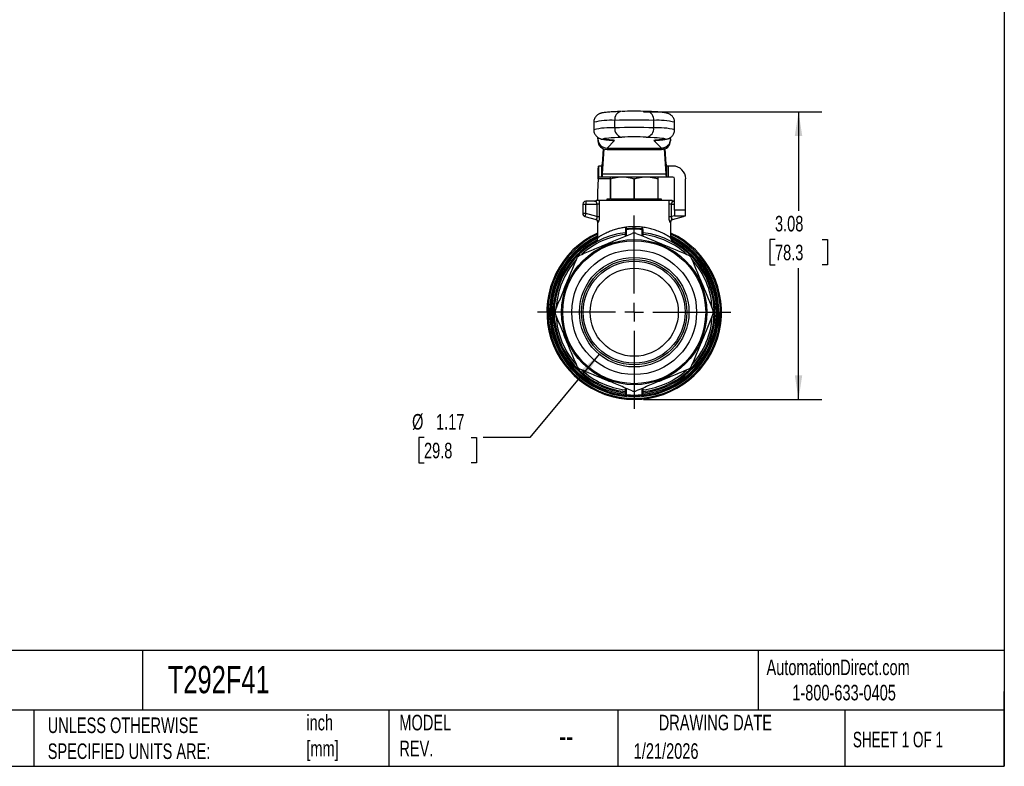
# Model space of a CAD drawing. Header units: inches. Extents: x 0.5 to 21.5, y 0.5 to 16.5.
# Tile 7 of 11: x 10.9 to 21.5, y 0.5 to 8.5. Entities that reach past the tile are written whole.
import ezdxf

# ---------------------------------------------------------------- set-up
doc = ezdxf.new("R2010")
doc.units = ezdxf.units.IN
doc.header["$LTSCALE"] = 2
doc.header["$MEASUREMENT"] = 0
doc.linetypes.add('SLD-Center', pattern=[0.75, 0.6, -0.05, 0.05, -0.05])
doc.linetypes.add('SLD-Solid', pattern=[0])
doc.layers.add('CENTER', color=40, linetype='SLD-Center')
doc.layers.add('DIMENSIONS', color=140, linetype='SLD-Solid', lineweight=25)
doc.layers.add('TEXT', color=140, linetype='SLD-Solid', lineweight=25)
doc.styles.add('SLDTEXTSTYLE0', font='TXT', dxfattribs={"width": 0.7})
doc.styles.add('SLDTEXTSTYLE1', font='TXT', dxfattribs={"width": 0.65})
doc.dimstyles.new('SLDDIMSTYLE1', dxfattribs={"dimtxt": 0.169922, "dimasz": 0.26, "dimexe": 0, "dimexo": 0.0625, "dimgap": 0.04248, "dimtad": 0, "dimtih": 1, "dimtoh": 1, "dimrnd": 1e-09, "dimzin": 12, "dimdsep": 46, "dimtxsty": 'SLDTEXTSTYLE0', "dimsah": 1, "dimcen": 0.09, "dimadec": 0, "dimazin": 3, "dimtfac": 1, "dimtofl": 0, "dimtmove": 0, "dimatfit": 3, "dimfxl": 0, "dimfrac": 2, "dimtolj": 1, "dimtzin": 12, "dimarcsym": 0})
doc.dimstyles.new('SLDDIMSTYLE2', dxfattribs={"dimtxt": 0.169922, "dimasz": 0.26, "dimexe": 0, "dimexo": 0.0625, "dimgap": 0.04248, "dimtad": 0, "dimtih": 1, "dimtoh": 1, "dimrnd": 1e-09, "dimzin": 12, "dimdsep": 46, "dimtxsty": 'SLDTEXTSTYLE0', "dimsah": 1, "dimcen": 0, "dimadec": 0, "dimazin": 3, "dimtfac": 1, "dimtofl": 0, "dimtmove": 0, "dimatfit": 3, "dimfxl": 0, "dimfrac": 2, "dimtolj": 1, "dimtzin": 12, "dimarcsym": 0})

# ---------------------------------------------------------------- blocks, each defined once
blk = doc.blocks.new('_D_5')
at = {"layer": 'DIMENSIONS'}
for p, q in [((17.159, 4.915), (16.415, 4.022)), ((15.282, 4.022), (15.225, 4.022)), ((15.225, 4.022), (15.225, 3.752)), ((15.787, 4.022), (15.844, 4.022)), ((15.844, 4.022), (15.844, 3.752)), ((16.415, 4.022), (15.915, 4.022)), ((15.225, 3.752), (15.282, 3.752)), ((15.844, 3.752), (15.787, 3.752))]:
    blk.add_line(p, q, dxfattribs=at)
blk.add_solid([(17.159, 4.915), (16.962, 4.741), (17.023, 4.69)], dxfattribs=at)
at = {"layer": 'DIMENSIONS', "char_height": 0.1667, "attachment_point": 1, "style": 'SLDTEXTSTYLE0'}
for s, insert in [('%%c', (15.154, 4.275)), ('1.17', (15.411, 4.275)), ('29.8', (15.282, 3.967))]:
    blk.add_mtext(s, dxfattribs=dict(at, insert=insert))
blk = doc.blocks.new('_D_6')
at = {"layer": 'DIMENSIONS'}
for p, q in [((17.634, 7.513), (19.545, 7.513)), ((19.295, 7.513), (19.295, 6.453)), ((19.043, 6.145), (18.986, 6.145)), ((18.986, 6.145), (18.986, 5.875)), ((19.548, 6.145), (19.605, 6.145)), ((19.605, 6.145), (19.605, 5.875)), ((18.986, 5.875), (19.043, 5.875)), ((19.295, 4.431), (19.295, 5.837)), ((19.605, 5.875), (19.548, 5.875)), ((17.634, 4.431), (19.545, 4.431))]:
    blk.add_line(p, q, dxfattribs=at)
for points in [[(19.295, 7.513), (19.255, 7.253), (19.335, 7.253)], [(19.295, 4.431), (19.335, 4.691), (19.255, 4.691)]]:
    blk.add_solid(points, dxfattribs=at)
at = {"layer": 'DIMENSIONS', "char_height": 0.1667, "attachment_point": 1, "style": 'SLDTEXTSTYLE0'}
for s, insert in [('3.08', (19.043, 6.398)), ('78.3', (19.043, 6.089))]:
    blk.add_mtext(s, dxfattribs=dict(at, insert=insert))
blk = doc.blocks.new('SW_CENTERMARKSYMBOL_0')
at = {"layer": 'CENTER', "color": 0}
for p, q in [((0, 0.2), (0, 1.035)), ((-0.2, 0), (-1.035, 0)), ((0, 0), (-0.1, 0)), ((0, 0), (0, 0.1)), ((0, 0), (0, -0.1)), ((0, 0), (0.1, 0)), ((0.2, 0), (1.035, 0)), ((0, -0.2), (0, -1.035))]:
    blk.add_line(p, q, dxfattribs=at)

msp = doc.modelspace()

# ---------------------------------------------------------------- linework, layer by layer
for p, q in [((17.398, 7.517), (17.396, 7.517)), ((17.101, 7.4), (17.101, 7.321)), ((17.325, 7.342), (17.325, 7.421)), ((17.743, 7.342), (17.743, 7.421)), ((17.967, 7.321), (17.967, 7.4)), ((17.144, 7.223), (17.144, 7.239)), ((17.154, 7.233), (17.144, 7.223)), ((17.144, 7.223), (17.144, 7.201)), ((17.243, 7.125), (17.322, 7.205)), ((17.293, 7.209), (17.299, 7.209)), ((17.663, 7.242), (17.668, 7.241)), ((17.746, 7.205), (17.826, 7.125)), ((17.776, 7.209), (17.77, 7.209)), ((17.924, 7.223), (17.914, 7.233)), ((17.924, 7.223), (17.924, 7.239)), ((17.924, 7.223), (17.924, 7.201)), ((17.203, 7.117), (17.191, 6.953)), ((17.21, 7.115), (17.191, 6.85)), ((17.243, 7.125), (17.826, 7.125)), ((17.243, 7.125), (17.243, 7.11)), ((17.243, 7.11), (17.826, 7.11)), ((17.826, 7.125), (17.826, 7.11)), ((17.877, 6.85), (17.859, 7.115)), ((17.877, 6.953), (17.866, 7.117)), ((17.152, 6.931), (17.152, 6.813)), ((17.188, 6.931), (17.152, 6.931)), ((17.188, 6.931), (17.188, 6.813)), ((17.188, 6.813), (17.188, 6.931)), ((17.191, 6.953), (17.191, 6.85)), ((17.877, 6.85), (17.877, 6.953)), ((17.881, 6.931), (17.881, 6.813)), ((17.881, 6.931), (17.881, 6.813)), ((17.9, 6.931), (17.881, 6.931)), ((17.9, 6.813), (17.9, 6.931)), ((17.948, 6.931), (17.9, 6.931)), ((17.147, 6.794), (17.141, 6.655)), ((17.278, 6.794), (17.147, 6.794)), ((17.188, 6.813), (17.152, 6.813)), ((17.881, 6.813), (17.188, 6.813)), ((17.191, 6.85), (17.877, 6.85)), ((17.278, 6.795), (17.278, 6.577)), ((17.282, 6.795), (17.278, 6.795)), ((17.282, 6.577), (17.282, 6.795)), ((17.53, 6.795), (17.53, 6.577)), ((17.538, 6.795), (17.53, 6.795)), ((17.538, 6.577), (17.538, 6.795)), ((17.786, 6.795), (17.786, 6.577)), ((17.79, 6.795), (17.786, 6.795)), ((17.79, 6.577), (17.79, 6.795)), ((17.9, 6.813), (17.881, 6.813)), ((17.948, 6.813), (17.9, 6.813)), ((17.967, 6.459), (17.967, 6.794)), ((18.085, 6.459), (18.085, 6.794)), ((17.141, 6.655), (17.141, 6.561)), ((17.015, 6.555), (17.015, 6.524)), ((17.117, 6.555), (17.015, 6.555)), ((17.135, 6.561), (17.127, 6.561)), ((17.908, 6.561), (17.16, 6.561)), ((17.241, 6.577), (17.241, 6.561)), ((17.278, 6.577), (17.241, 6.577)), ((17.53, 6.577), (17.282, 6.577)), ((17.786, 6.577), (17.538, 6.577)), ((17.828, 6.577), (17.79, 6.577)), ((17.828, 6.561), (17.828, 6.577)), ((17.941, 6.561), (17.933, 6.561)), ((17.967, 6.555), (17.951, 6.555)), ((16.983, 6.524), (16.983, 6.422)), ((16.983, 6.524), (17.015, 6.524)), ((17.015, 6.422), (17.015, 6.524)), ((17.015, 6.524), (17.135, 6.524)), ((17.135, 6.524), (17.135, 6.39)), ((17.164, 6.39), (17.164, 6.524)), ((17.904, 6.524), (17.904, 6.39)), ((17.934, 6.39), (17.934, 6.524)), ((17.934, 6.524), (17.967, 6.524)), ((17.967, 6.459), (17.967, 6.399)), ((18.085, 6.459), (17.967, 6.459)), ((18.085, 6.399), (18.085, 6.459)), ((17.015, 6.422), (16.983, 6.422)), ((17.015, 6.422), (17.006, 6.392)), ((17.006, 6.392), (17.125, 6.36)), ((17.135, 6.39), (17.015, 6.422)), ((17.141, 6.332), (17.141, 6.162)), ((17.928, 6.162), (17.928, 6.332)), ((17.969, 6.399), (17.934, 6.39)), ((17.943, 6.36), (18.062, 6.392)), ((17.967, 6.399), (18.085, 6.399)), ((18.06, 6.399), (18.062, 6.392)), ((17.446, 6.248), (17.446, 6.182)), ((17.453, 6.185), (17.453, 6.255)), ((17.616, 6.255), (17.616, 6.185)), ((17.623, 6.182), (17.623, 6.248)), ((17.438, 6.198), (17.438, 6.179)), ((17.63, 6.179), (17.63, 6.198)), ((17.438, 4.554), (17.438, 4.535)), ((17.446, 4.551), (17.446, 4.485)), ((17.453, 4.478), (17.453, 4.548)), ((17.616, 4.548), (17.616, 4.478)), ((17.623, 4.485), (17.623, 4.551)), ((17.63, 4.535), (17.63, 4.554))]:
    msp.add_line(p, q)
at = {"flags": 128}
for points in [[(17.299, 7.209), (17.27, 7.211), (17.245, 7.213), (17.226, 7.215), (17.212, 7.218), (17.203, 7.22), (17.2, 7.222), (17.201, 7.224), (17.209, 7.227), (17.221, 7.229), (17.239, 7.231), (17.261, 7.233), (17.289, 7.236), (17.322, 7.238), (17.359, 7.24), (17.4, 7.241)], [(17.295, 7.209), (17.303, 7.207), (17.322, 7.205)], [(17.668, 7.241), (17.71, 7.24), (17.747, 7.238), (17.779, 7.236), (17.807, 7.233), (17.83, 7.231), (17.847, 7.229), (17.86, 7.227), (17.867, 7.224), (17.869, 7.222), (17.865, 7.22), (17.856, 7.218), (17.842, 7.215), (17.823, 7.213), (17.799, 7.211), (17.77, 7.209)], [(17.746, 7.205), (17.765, 7.207), (17.766, 7.207)], [(17.438, 4.504), (17.438, 4.495), (17.438, 4.488)], [(17.63, 4.488), (17.63, 4.497), (17.63, 4.504)]]:
    msp.add_lwpolyline(points, dxfattribs=at)
for radius in [0.778, 0.766, 0.669, 0.587, 0.565, 0.546, 0.472]:
    msp.add_circle((17.534, 5.366), radius)
for centre, radius, start, end in [((17.412, 7.431), 0.0871, 100.4817, 186.9076), ((17.536, 3.29), 4.229, 88.7193, 91.7781), ((17.657, 7.431), 0.0871, 353.0924, 79.5186), ((17.292, 6.574), 0.848, 87.7308, 103.0059), ((17.534, 1.136), 6.288, 88.0973, 91.9027), ((17.777, 6.574), 0.848, 76.9941, 92.2692), ((17.292, 6.495), 0.848, 87.7307, 103.0059), ((17.534, 1.057), 6.288, 88.0973, 91.9027), ((17.417, 7.332), 0.0921, 173.7286, 259.359), ((17.651, 7.332), 0.0921, 280.641, 6.2714), ((17.777, 6.495), 0.848, 76.9944, 92.2691), ((17.303, 7.158), 0.0515, 68.1692, 94.9042), ((17.535, 3.227), 4.017, 88.1674, 91.9215), ((17.765, 7.158), 0.0515, 85.0958, 111.8308), ((17.829, 7.205), 0.0951, 267.8878, 357.6813), ((17.948, 6.794), 0.138, 0, 90), ((17.948, 6.794), 0.0197, 0, 90), ((17.015, 6.524), 0.0315, 90, 180), ((17.109, 6.587), 0.0315, 270, 305.6591), ((17.959, 6.587), 0.0315, 234.3409, 270), ((17.015, 6.422), 0.0315, 180, 255), ((18.054, 6.422), 0.0315, 285, 314.0474), ((17.415, 6.246), 0.047, 40.0113, 40.965), ((17.653, 6.246), 0.047, 139.035, 139.9887), ((17.534, 5.366), 0.935, 114.9011, 270), ((17.534, 5.366), 0.924, 115.2336, 270), ((17.534, 5.366), 0.907, 115.72, 270), ((17.534, 5.366), 0.896, 116.0758, 264.7841), ((17.534, 5.366), 0.884, 116.478, 263.7763), ((17.534, 5.366), 0.868, 117.6105, 263.6594), ((17.534, 5.366), 0.856, 96.4086, 263.5914), ((17.534, 5.366), 0.837, 96.5894, 132.0008), ((17.534, 5.366), 0.846, 89.5542, 90.4458), ((17.534, 5.366), 0.935, 270, 65.0989), ((17.534, 5.366), 0.924, 270, 64.7664), ((17.534, 5.366), 0.907, 270, 64.28), ((17.534, 5.366), 0.896, 275.2159, 63.9242), ((17.534, 5.366), 0.856, 276.4086, 83.5914), ((17.534, 5.366), 0.837, 47.7928, 83.4106), ((17.534, 5.366), 0.884, 276.2237, 63.4185), ((17.534, 5.366), 0.868, 276.3406, 62.4372), ((17.534, 5.366), 0.837, 138.0113, 176.9135), ((17.534, 5.366), 0.846, 134.5542, 135.4458), ((17.534, 5.366), 0.846, 44.5542, 45.4458), ((17.534, 5.366), 0.837, 2.9095, 41.8445), ((17.534, 5.366), 0.846, 179.5542, 180.4458), ((17.534, 5.366), 0.837, 182.9095, 221.8445), ((17.534, 5.366), 0.837, 318.0113, 356.9135), ((17.534, 5.366), 0.846, 359.5542, 0.4458), ((17.534, 5.366), 0.846, 224.5542, 225.4458), ((17.534, 5.366), 0.846, 314.5542, 315.4458), ((17.534, 5.366), 0.837, 227.7928, 263.4106), ((17.534, 5.366), 0.837, 276.5894, 312.0008), ((17.534, 5.366), 0.846, 269.5542, 270.4458)]:
    msp.add_arc(centre, radius, start, end)
for centre, ratio in [((17.243, 7.223), 0.998796), ((17.243, 7.201), 0.925509)]:
    msp.add_ellipse(centre, major_axis=(0.0985, 0), ratio=ratio, start_param=3.141593, end_param=4.712389)
for points, knots in [([(17.396, 7.517), (17.389, 7.516), (17.369, 7.516), (17.337, 7.514), (17.304, 7.512), (17.273, 7.51), (17.246, 7.508), (17.223, 7.506), (17.204, 7.503), (17.19, 7.501), (17.178, 7.498), (17.168, 7.494), (17.158, 7.49), (17.147, 7.484), (17.135, 7.475), (17.123, 7.463), (17.113, 7.447), (17.105, 7.429), (17.101, 7.413), (17.102, 7.403), (17.102, 7.4)], [0, 0, 0, 0, 0.048128, 0.140513, 0.233255, 0.326702, 0.421363, 0.518364, 0.620812, 0.693651, 0.747257, 0.779894, 0.809327, 0.836952, 0.864482, 0.893052, 0.922854, 0.953426, 0.984408, 1, 1, 1, 1]), ([(17.672, 7.517), (17.669, 7.517), (17.658, 7.517), (17.645, 7.518), (17.635, 7.518), (17.633, 7.518)], [0, 0, 0, 0, 0.295648, 0.87426, 1, 1, 1, 1]), ([(17.967, 7.4), (17.967, 7.404), (17.967, 7.415), (17.963, 7.431), (17.955, 7.448), (17.945, 7.463), (17.934, 7.474), (17.923, 7.483), (17.913, 7.489), (17.903, 7.493), (17.894, 7.496), (17.885, 7.499), (17.874, 7.502), (17.86, 7.504), (17.84, 7.506), (17.816, 7.509), (17.787, 7.511), (17.755, 7.513), (17.72, 7.515), (17.692, 7.516), (17.676, 7.517), (17.672, 7.517)], [0, 0, 0, 0, 0.019092, 0.050474, 0.079734, 0.10736, 0.133635, 0.158883, 0.183986, 0.210452, 0.240465, 0.277564, 0.327715, 0.405267, 0.505469, 0.599819, 0.699818, 0.795666, 0.889647, 0.97725, 1, 1, 1, 1]), ([(17.102, 7.321), (17.102, 7.317), (17.101, 7.306), (17.106, 7.289), (17.113, 7.272), (17.123, 7.258), (17.134, 7.247), (17.145, 7.238), (17.155, 7.232), (17.165, 7.227), (17.174, 7.224), (17.183, 7.221), (17.194, 7.219), (17.209, 7.217), (17.228, 7.214), (17.252, 7.212), (17.275, 7.21), (17.289, 7.209), (17.293, 7.209)], [0, 0, 0, 0, 0.025243, 0.068173, 0.108188, 0.145963, 0.181886, 0.216393, 0.250671, 0.286772, 0.327648, 0.378099, 0.446179, 0.551094, 0.68851, 0.817491, 0.954219, 1, 1, 1, 1]), ([(17.776, 7.209), (17.781, 7.209), (17.796, 7.21), (17.819, 7.212), (17.843, 7.214), (17.863, 7.217), (17.878, 7.22), (17.89, 7.223), (17.901, 7.226), (17.911, 7.23), (17.922, 7.237), (17.934, 7.246), (17.946, 7.258), (17.956, 7.274), (17.963, 7.292), (17.967, 7.308), (17.967, 7.318), (17.967, 7.321)], [0, 0, 0, 0, 0.0659187, 0.1956056, 0.3276332, 0.4663771, 0.5849656, 0.6556429, 0.7002277, 0.7403469, 0.7780677, 0.8156853, 0.8547525, 0.8954902, 0.9372688, 0.9795984, 1, 1, 1, 1]), ([(17.293, 7.209), (17.294, 7.209), (17.299, 7.209), (17.303, 7.208), (17.303, 7.208), (17.303, 7.208)], [0, 0, 0, 0, 0.338237, 0.773027, 1, 1, 1, 1]), ([(17.765, 7.208), (17.766, 7.208), (17.766, 7.208), (17.77, 7.209), (17.774, 7.209), (17.776, 7.209)], [0, 0, 0, 0, 0.257929, 0.65229, 1, 1, 1, 1]), ([(17.826, 7.125), (17.828, 7.125), (17.832, 7.125), (17.838, 7.125), (17.844, 7.126), (17.849, 7.127), (17.855, 7.129), (17.86, 7.131), (17.865, 7.133), (17.869, 7.135), (17.873, 7.137), (17.877, 7.139), (17.881, 7.141), (17.884, 7.144), (17.887, 7.146), (17.89, 7.149), (17.893, 7.151), (17.895, 7.153), (17.899, 7.157), (17.904, 7.163), (17.912, 7.174), (17.917, 7.186), (17.921, 7.198), (17.924, 7.211), (17.924, 7.219), (17.924, 7.223)], [0, 0, 0, 0, 0.040609, 0.079971, 0.118087, 0.154956, 0.190579, 0.224954, 0.258083, 0.289965, 0.3206, 0.349989, 0.37813, 0.405025, 0.430673, 0.455074, 0.478228, 0.500135, 0.500246, 0.587339, 0.672909, 0.75696, 0.83949, 0.920504, 1, 1, 1, 1]), ([(17.147, 6.794), (17.147, 6.803), (17.147, 6.812), (17.148, 6.838), (17.148, 6.855), (17.149, 6.885), (17.149, 6.898), (17.15, 6.915), (17.15, 6.921), (17.151, 6.929), (17.151, 6.931), (17.152, 6.931)], [0, 0, 0, 0, 0.0682739, 0.0682739, 0.2050778, 0.2050778, 0.3418748, 0.3418748, 0.4465485, 0.4465485, 0.5512219, 0.5512219, 0.5512219, 0.5512219]), ([(17.188, 6.931), (17.188, 6.932), (17.189, 6.933), (17.19, 6.941), (17.191, 6.946), (17.191, 6.953)], [0, 0, 0, 0, 0.1032592, 0.1032592, 0.2065183, 0.2065183, 0.2065183, 0.2065183]), ([(17.188, 6.931), (17.188, 6.931), (17.188, 6.931), (17.188, 6.931), (17.188, 6.931), (17.188, 6.931)], [0, 0, 0, 0, 0.001714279, 0.001714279, 0.003428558, 0.003428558, 0.003428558, 0.003428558]), ([(17.877, 6.953), (17.878, 6.946), (17.878, 6.941), (17.879, 6.933), (17.88, 6.932), (17.881, 6.931)], [0, 0, 0, 0, 0.1032592, 0.1032592, 0.2065183, 0.2065183, 0.2065183, 0.2065183]), ([(17.881, 6.931), (17.881, 6.931), (17.881, 6.931), (17.881, 6.931), (17.881, 6.931), (17.881, 6.931)], [0, 0, 0, 0, 0.001719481, 0.001719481, 0.003444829, 0.003444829, 0.003444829, 0.003444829]), ([(17.152, 6.813), (17.151, 6.813), (17.151, 6.813), (17.15, 6.811), (17.149, 6.809), (17.149, 6.806), (17.148, 6.803), (17.147, 6.799), (17.147, 6.796), (17.147, 6.794)], [0, 0, 0, 0, 0.02004209, 0.02004209, 0.04007403, 0.04007403, 0.06010595, 0.06010595, 0.07978962, 0.07978962, 0.07978962, 0.07978962]), ([(17.191, 6.85), (17.191, 6.838), (17.19, 6.829), (17.189, 6.817), (17.188, 6.814), (17.188, 6.813)], [0, 0, 0, 0, 0.1805755, 0.1805755, 0.361151, 0.361151, 0.361151, 0.361151]), ([(17.188, 6.813), (17.188, 6.813), (17.188, 6.813), (17.188, 6.813), (17.188, 6.813), (17.188, 6.813)], [0, 0, 0, 0, 0.002996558, 0.002996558, 0.005993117, 0.005993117, 0.005993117, 0.005993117]), ([(17.881, 6.813), (17.88, 6.814), (17.879, 6.817), (17.878, 6.829), (17.878, 6.838), (17.877, 6.85)], [0, 0, 0, 0, 0.1805755, 0.1805755, 0.361151, 0.361151, 0.361151, 0.361151]), ([(17.881, 6.813), (17.881, 6.813), (17.881, 6.813), (17.881, 6.813), (17.881, 6.813), (17.881, 6.813)], [0, 0, 0, 0, 0.003036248, 0.003036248, 0.006077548, 0.006077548, 0.006077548, 0.006077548]), ([(17.135, 6.524), (17.135, 6.525), (17.135, 6.527), (17.134, 6.53), (17.134, 6.533), (17.133, 6.537), (17.131, 6.542), (17.129, 6.546), (17.126, 6.55), (17.123, 6.553), (17.12, 6.555), (17.118, 6.555), (17.117, 6.555)], [0, 0, 0, 0, 0.056923, 0.115367, 0.175598, 0.237862, 0.351978, 0.485804, 0.576614, 0.744215, 0.888172, 1, 1, 1, 1]), ([(17.16, 6.561), (17.158, 6.561), (17.153, 6.561), (17.145, 6.561), (17.143, 6.561), (17.138, 6.561), (17.136, 6.561), (17.135, 6.561)], [0, 0, 0, 0, 0.5, 0.5, 0.75, 0.75, 1, 1, 1, 1]), ([(17.164, 6.524), (17.164, 6.533), (17.163, 6.547), (17.161, 6.558), (17.16, 6.561)], [0.1524118, 0.1524118, 0.1524118, 0.1524118, 0.2251387, 0.2545442, 0.2545442, 0.2545442, 0.2545442]), ([(17.933, 6.561), (17.932, 6.561), (17.93, 6.561), (17.926, 6.561), (17.923, 6.561), (17.915, 6.561), (17.911, 6.561), (17.908, 6.561)], [0, 0, 0, 0, 0.25, 0.25, 0.5, 0.5, 1, 1, 1, 1]), ([(17.951, 6.555), (17.951, 6.555), (17.95, 6.555), (17.948, 6.555), (17.945, 6.553), (17.943, 6.55), (17.941, 6.547), (17.939, 6.545), (17.937, 6.541), (17.935, 6.535), (17.934, 6.53), (17.934, 6.526), (17.934, 6.524)], [0, 0, 0, 0, 0.069388, 0.154004, 0.253882, 0.413946, 0.50974, 0.514735, 0.655453, 0.782484, 0.896861, 1, 1, 1, 1]), ([(17.164, 6.524), (17.162, 6.524), (17.158, 6.524), (17.148, 6.524), (17.141, 6.524), (17.135, 6.524)], [0, 0, 0, 0, 0.5, 0.5, 1, 1, 1, 1]), ([(17.934, 6.524), (17.927, 6.524), (17.921, 6.524), (17.91, 6.524), (17.906, 6.524), (17.904, 6.524)], [0, 0, 0, 0, 0.5, 0.5, 1, 1, 1, 1]), ([(17.117, 6.362), (17.12, 6.361), (17.127, 6.358), (17.134, 6.351), (17.14, 6.342), (17.14, 6.335), (17.141, 6.332)], [0, 0, 0, 0, 0.250089, 0.5, 0.749913, 1, 1, 1, 1]), ([(17.125, 6.36), (17.126, 6.36), (17.127, 6.36), (17.128, 6.36), (17.129, 6.36), (17.131, 6.361), (17.132, 6.362), (17.133, 6.364), (17.134, 6.365), (17.134, 6.366), (17.135, 6.368), (17.136, 6.372), (17.136, 6.377), (17.136, 6.383), (17.135, 6.388), (17.135, 6.39)], [0, 0, 0, 0, 0.075615, 0.147344, 0.215244, 0.279382, 0.33984, 0.396711, 0.450111, 0.500179, 0.501192, 0.624493, 0.746995, 0.871325, 1, 1, 1, 1]), ([(17.135, 6.39), (17.141, 6.39), (17.148, 6.39), (17.158, 6.39), (17.162, 6.39), (17.164, 6.39)], [0, 0, 0, 0, 0.5, 0.5, 1, 1, 1, 1]), ([(17.148, 6.329), (17.151, 6.328), (17.16, 6.342), (17.164, 6.376), (17.164, 6.39)], [0, 0, 0, 0, 0.1443601, 0.2526302, 0.2526302, 0.2526302, 0.2526302]), ([(17.904, 6.39), (17.904, 6.38), (17.906, 6.361), (17.912, 6.335), (17.918, 6.329), (17.92, 6.329)], [0, 0, 0, 0, 0.0721627, 0.1443254, 0.2525694, 0.2525694, 0.2525694, 0.2525694]), ([(17.904, 6.39), (17.906, 6.39), (17.91, 6.39), (17.921, 6.39), (17.927, 6.39), (17.934, 6.39)], [0, 0, 0, 0, 0.5, 0.5, 1, 1, 1, 1]), ([(17.928, 6.332), (17.928, 6.335), (17.929, 6.342), (17.934, 6.351), (17.942, 6.358), (17.948, 6.361), (17.951, 6.362)], [0, 0, 0, 0, 0.250087, 0.5, 0.749911, 1, 1, 1, 1]), ([(17.934, 6.39), (17.933, 6.389), (17.933, 6.387), (17.933, 6.383), (17.932, 6.38), (17.932, 6.377), (17.932, 6.374), (17.933, 6.372), (17.933, 6.369), (17.934, 6.368), (17.935, 6.366), (17.936, 6.364), (17.938, 6.361), (17.94, 6.36), (17.942, 6.36), (17.943, 6.36)], [0, 0, 0, 0, 0.065556, 0.129586, 0.192381, 0.254252, 0.315521, 0.376521, 0.437591, 0.499067, 0.499659, 0.604285, 0.722045, 0.853756, 1, 1, 1, 1]), ([(17.446, 6.276), (17.431, 6.274), (17.4, 6.269), (17.362, 6.26), (17.33, 6.251), (17.304, 6.243), (17.28, 6.234), (17.255, 6.224), (17.234, 6.214), (17.215, 6.205), (17.2, 6.197), (17.188, 6.191), (17.178, 6.185), (17.168, 6.179), (17.158, 6.173), (17.15, 6.168), (17.143, 6.164), (17.14, 6.162), (17.141, 6.162), (17.141, 6.162)], [0, 0, 0, 0, 0.086869, 0.179314, 0.232195, 0.29215, 0.359198, 0.410633, 0.484711, 0.539235, 0.589619, 0.636285, 0.679244, 0.71851, 0.780688, 0.840238, 0.897267, 0.98741, 1, 1, 1, 1]), ([(17.446, 6.225), (17.446, 6.224), (17.444, 6.22), (17.441, 6.218), (17.439, 6.217)], [0, 0, 0, 0, 0.428571, 1, 1, 1, 1]), ([(17.451, 6.277), (17.449, 6.275), (17.446, 6.271), (17.441, 6.261), (17.44, 6.253), (17.44, 6.249)], [-0.07228077, -0.07228077, -0.07228077, -0.07228077, -0.05162912, -0.03614038, 0, 0, 0, 0]), ([(17.446, 6.252), (17.446, 6.251), (17.444, 6.25), (17.441, 6.249), (17.44, 6.249)], [0, 0, 0, 0, 0.571429, 1, 1, 1, 1]), ([(17.446, 6.252), (17.446, 6.255), (17.446, 6.26), (17.449, 6.268), (17.45, 6.273), (17.451, 6.276)], [-0.07228077, -0.07228077, -0.07228077, -0.07228077, -0.03614038, -0.02065165, 0, 0, 0, 0]), ([(17.453, 6.258), (17.451, 6.258), (17.447, 6.257), (17.446, 6.253), (17.446, 6.251)], [0, 0, 0, 0, 0.428571, 1, 1, 1, 1]), ([(17.453, 6.255), (17.451, 6.255), (17.449, 6.254), (17.446, 6.251), (17.446, 6.249), (17.446, 6.248)], [0, 0, 0, 0, 0.5, 0.5, 1, 1, 1, 1]), ([(17.451, 6.276), (17.451, 6.277), (17.452, 6.277), (17.452, 6.278), (17.452, 6.278), (17.452, 6.278)], [-0.003647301, -0.003647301, -0.003647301, -0.003647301, -0.000498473, -0.000498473, 0, 0, 0, 0]), ([(17.453, 6.258), (17.452, 6.258), (17.452, 6.263), (17.452, 6.273), (17.452, 6.278)], [0, 0, 0, 0, 0.0620979, 0.1086713, 0.1086713, 0.1086713, 0.1086713]), ([(17.617, 6.278), (17.617, 6.275), (17.617, 6.269), (17.617, 6.261), (17.616, 6.258), (17.616, 6.258)], [0, 0, 0, 0, 0.031049, 0.0620979, 0.1086713, 0.1086713, 0.1086713, 0.1086713]), ([(17.616, 6.258), (17.618, 6.258), (17.619, 6.257), (17.622, 6.254), (17.623, 6.253), (17.623, 6.251)], [0, 0, 0, 0, 0.5, 0.5, 1, 1, 1, 1]), ([(17.616, 6.255), (17.617, 6.255), (17.621, 6.253), (17.623, 6.25), (17.623, 6.248)], [0, 0, 0, 0, 0.428571, 1, 1, 1, 1]), ([(17.617, 6.278), (17.617, 6.278), (17.617, 6.278), (17.617, 6.277), (17.617, 6.277), (17.617, 6.276)], [-0.000498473, -0.000498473, -0.000498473, -0.000498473, 0, 0, 0.003148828, 0.003148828, 0.003148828, 0.003148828]), ([(17.617, 6.276), (17.618, 6.274), (17.619, 6.269), (17.622, 6.26), (17.623, 6.255), (17.623, 6.252)], [0, 0, 0, 0, 0.01548874, 0.03614038, 0.07228077, 0.07228077, 0.07228077, 0.07228077]), ([(17.629, 6.249), (17.629, 6.253), (17.627, 6.262), (17.622, 6.271), (17.619, 6.275), (17.618, 6.277)], [0, 0, 0, 0, 0.03614038, 0.05679203, 0.07228077, 0.07228077, 0.07228077, 0.07228077]), ([(17.928, 6.162), (17.928, 6.162), (17.929, 6.162), (17.925, 6.164), (17.916, 6.17), (17.9, 6.179), (17.88, 6.191), (17.855, 6.205), (17.825, 6.219), (17.794, 6.232), (17.765, 6.243), (17.738, 6.251), (17.711, 6.259), (17.683, 6.266), (17.653, 6.272), (17.633, 6.275), (17.623, 6.276)], [0, 0, 0, 0, 0.0104857, 0.097911, 0.1878207, 0.2806447, 0.3701798, 0.4604793, 0.5507618, 0.640928, 0.7074536, 0.7673577, 0.8206605, 0.8832794, 0.9430346, 1, 1, 1, 1]), ([(17.629, 6.249), (17.627, 6.249), (17.624, 6.25), (17.623, 6.251), (17.623, 6.252)], [0, 0, 0, 0, 0.428571, 1, 1, 1, 1]), ([(17.63, 6.217), (17.628, 6.218), (17.624, 6.22), (17.623, 6.224), (17.623, 6.225)], [0, 0, 0, 0, 0.571429, 1, 1, 1, 1]), ([(16.953, 5.978), (17.003, 5.999), (17.05, 6.018), (17.143, 6.057), (17.188, 6.075), (17.278, 6.113), (17.323, 6.131), (17.415, 6.17), (17.463, 6.189), (17.513, 6.21)], [0, 0, 0, 0, 0.25, 0.25, 0.5, 0.5, 0.75, 0.75, 1, 1, 1, 1]), ([(17.14, 6.162), (17.14, 6.159), (17.14, 6.154), (17.139, 6.148), (17.137, 6.142), (17.135, 6.137), (17.13, 6.128), (17.123, 6.119), (17.118, 6.115), (17.115, 6.113)], [0, 0, 0, 0, 0.085525, 0.167629, 0.20858, 0.251819, 0.354427, 0.638885, 1, 1, 1, 1]), ([(17.446, 6.201), (17.446, 6.201), (17.444, 6.199), (17.44, 6.198), (17.438, 6.198)], [0, 0, 0, 0, 0.428571, 1, 1, 1, 1]), ([(17.556, 6.21), (17.606, 6.189), (17.653, 6.17), (17.745, 6.131), (17.79, 6.113), (17.881, 6.075), (17.926, 6.057), (18.018, 6.018), (18.066, 5.999), (18.116, 5.978)], [0, 0, 0, 0, 0.25, 0.25, 0.5, 0.5, 0.75, 0.75, 1, 1, 1, 1]), ([(17.63, 6.198), (17.628, 6.198), (17.624, 6.199), (17.623, 6.201), (17.623, 6.201)], [0, 0, 0, 0, 0.571429, 1, 1, 1, 1]), ([(17.958, 6.111), (17.953, 6.114), (17.945, 6.12), (17.935, 6.132), (17.929, 6.147), (17.928, 6.157), (17.928, 6.162)], [0, 0, 0, 0, 0.250104, 0.50008, 0.749938, 1, 1, 1, 1]), ([(16.691, 5.388), (16.711, 5.438), (16.731, 5.485), (16.769, 5.578), (16.788, 5.623), (16.825, 5.713), (16.844, 5.758), (16.882, 5.85), (16.902, 5.898), (16.923, 5.948)], [0, 0, 0, 0, 0.25, 0.25, 0.5, 0.5, 0.75, 0.75, 1, 1, 1, 1]), ([(18.146, 5.948), (18.166, 5.898), (18.186, 5.85), (18.224, 5.758), (18.243, 5.713), (18.28, 5.623), (18.299, 5.578), (18.337, 5.485), (18.357, 5.438), (18.378, 5.388)], [0, 0, 0, 0, 0.25, 0.25, 0.5, 0.5, 0.75, 0.75, 1, 1, 1, 1]), ([(16.923, 4.785), (16.902, 4.835), (16.882, 4.883), (16.844, 4.975), (16.825, 5.02), (16.788, 5.11), (16.769, 5.155), (16.731, 5.248), (16.711, 5.295), (16.691, 5.345)], [0, 0, 0, 0, 0.25, 0.25, 0.5, 0.5, 0.75, 0.75, 1, 1, 1, 1]), ([(18.378, 5.345), (18.357, 5.295), (18.337, 5.248), (18.299, 5.155), (18.28, 5.11), (18.243, 5.02), (18.224, 4.975), (18.186, 4.883), (18.166, 4.835), (18.146, 4.785)], [0, 0, 0, 0, 0.25, 0.25, 0.5, 0.5, 0.75, 0.75, 1, 1, 1, 1]), ([(17.513, 4.523), (17.463, 4.544), (17.415, 4.563), (17.323, 4.602), (17.278, 4.62), (17.188, 4.658), (17.143, 4.676), (17.05, 4.715), (17.003, 4.734), (16.953, 4.755)], [0, 0, 0, 0, 0.25, 0.25, 0.5, 0.5, 0.75, 0.75, 1, 1, 1, 1]), ([(18.116, 4.755), (18.066, 4.734), (18.018, 4.715), (17.926, 4.676), (17.881, 4.658), (17.79, 4.62), (17.745, 4.602), (17.653, 4.563), (17.606, 4.544), (17.556, 4.523)], [0, 0, 0, 0, 0.25, 0.25, 0.5, 0.5, 0.75, 0.75, 1, 1, 1, 1]), ([(17.438, 4.535), (17.44, 4.535), (17.444, 4.534), (17.446, 4.532), (17.446, 4.531)], [0, 0, 0, 0, 0.571429, 1, 1, 1, 1]), ([(17.438, 4.504), (17.44, 4.504), (17.444, 4.503), (17.446, 4.5), (17.446, 4.498)], [0, 0, 0, 0, 0.428571, 1, 1, 1, 1]), ([(17.438, 4.488), (17.441, 4.488), (17.444, 4.486), (17.446, 4.484), (17.446, 4.482)], [0, 0, 0, 0, 0.571429, 1, 1, 1, 1]), ([(17.446, 4.482), (17.446, 4.484), (17.444, 4.486), (17.44, 4.487), (17.438, 4.488)], [0, 0, 0, 0, 0.571429, 1, 1, 1, 1]), ([(17.438, 4.488), (17.439, 4.48), (17.446, 4.475), (17.453, 4.475), (17.453, 4.475), (17.453, 4.475)], [0.0012214, 0.0012214, 0.0012214, 0.0012214, 0.1035212, 0.1035212, 0.1040877, 0.1040877, 0.1040877, 0.1040877]), ([(17.439, 4.516), (17.441, 4.515), (17.444, 4.513), (17.446, 4.509), (17.446, 4.508)], [0, 0, 0, 0, 0.571429, 1, 1, 1, 1]), ([(17.453, 4.478), (17.451, 4.478), (17.447, 4.48), (17.446, 4.483), (17.446, 4.485)], [0, 0, 0, 0, 0.428571, 1, 1, 1, 1]), ([(17.446, 4.482), (17.446, 4.48), (17.447, 4.476), (17.451, 4.475), (17.453, 4.475)], [0, 0, 0, 0, 0.571429, 1, 1, 1, 1]), ([(17.623, 4.485), (17.623, 4.484), (17.622, 4.48), (17.618, 4.478), (17.616, 4.478)], [0, 0, 0, 0, 0.428571, 1, 1, 1, 1]), ([(17.616, 4.475), (17.618, 4.475), (17.622, 4.477), (17.623, 4.481), (17.623, 4.482)], [0, 0, 0, 0, 0.571429, 1, 1, 1, 1]), ([(17.618, 4.475), (17.621, 4.476), (17.625, 4.477), (17.629, 4.482), (17.63, 4.486), (17.63, 4.488)], [0, 0, 0, 0, 0.4398993, 0.7243562, 1, 1, 1, 1]), ([(17.623, 4.531), (17.623, 4.532), (17.624, 4.534), (17.628, 4.535), (17.63, 4.535)], [0, 0, 0, 0, 0.428571, 1, 1, 1, 1]), ([(17.623, 4.508), (17.623, 4.509), (17.624, 4.513), (17.628, 4.515), (17.63, 4.516)], [0, 0, 0, 0, 0.428571, 1, 1, 1, 1]), ([(17.623, 4.498), (17.623, 4.5), (17.625, 4.503), (17.628, 4.504), (17.63, 4.504)], [0, 0, 0, 0, 0.571429, 1, 1, 1, 1]), ([(17.623, 4.482), (17.623, 4.484), (17.624, 4.486), (17.628, 4.488), (17.63, 4.488)], [0, 0, 0, 0, 0.428571, 1, 1, 1, 1])]:
    msp.add_open_spline(points, degree=3, knots=knots)
for points in [[(17.278, 6.813), (17.278, 6.81), (17.278, 6.804), (17.278, 6.795)], [(17.282, 6.795), (17.311, 6.804), (17.336, 6.81), (17.362, 6.813)], [(17.451, 6.813), (17.476, 6.81), (17.502, 6.804), (17.53, 6.795)], [(17.538, 6.795), (17.567, 6.804), (17.592, 6.81), (17.618, 6.813)], [(17.707, 6.813), (17.732, 6.81), (17.758, 6.804), (17.786, 6.795)], [(17.79, 6.795), (17.79, 6.804), (17.79, 6.81), (17.79, 6.813)], [(17.117, 6.555), (17.124, 6.555), (17.13, 6.558), (17.135, 6.561)], [(17.908, 6.561), (17.906, 6.551), (17.904, 6.537), (17.904, 6.524)], [(17.933, 6.561), (17.938, 6.558), (17.945, 6.555), (17.951, 6.555)], [(17.148, 6.329), (17.148, 6.336), (17.144, 6.35), (17.132, 6.358), (17.125, 6.36)], [(17.141, 6.332), (17.141, 6.332), (17.143, 6.331), (17.148, 6.329)], [(17.943, 6.36), (17.937, 6.358), (17.925, 6.35), (17.92, 6.336), (17.92, 6.329)], [(17.92, 6.329), (17.925, 6.331), (17.928, 6.332), (17.928, 6.332)], [(17.44, 6.249), (17.44, 6.239), (17.44, 6.223), (17.439, 6.217), (17.439, 6.217)], [(17.451, 6.277), (17.449, 6.277), (17.447, 6.276), (17.446, 6.276)], [(17.446, 6.251), (17.446, 6.251), (17.446, 6.25), (17.446, 6.248)], [(17.452, 6.278), (17.452, 6.277), (17.451, 6.277), (17.451, 6.277)], [(17.617, 6.278), (17.562, 6.283), (17.506, 6.283), (17.452, 6.278)], [(17.616, 6.258), (17.562, 6.263), (17.507, 6.263), (17.453, 6.258)], [(17.453, 6.255), (17.507, 6.26), (17.562, 6.26), (17.616, 6.255)], [(17.453, 6.255), (17.453, 6.257), (17.453, 6.258), (17.453, 6.258)], [(17.616, 6.258), (17.616, 6.258), (17.616, 6.257), (17.616, 6.255)], [(17.618, 6.277), (17.617, 6.277), (17.617, 6.277), (17.617, 6.278)], [(17.618, 6.277), (17.619, 6.277), (17.621, 6.276), (17.623, 6.276)], [(17.623, 6.248), (17.623, 6.25), (17.623, 6.251), (17.623, 6.251)], [(17.63, 6.217), (17.629, 6.217), (17.629, 6.223), (17.629, 6.239), (17.629, 6.249)], [(17.439, 6.217), (17.439, 6.217), (17.439, 6.214), (17.438, 6.204), (17.438, 6.198)], [(17.528, 6.213), (17.523, 6.213), (17.518, 6.212), (17.513, 6.21)], [(17.556, 6.21), (17.551, 6.212), (17.546, 6.213), (17.541, 6.213)], [(17.63, 6.198), (17.63, 6.204), (17.63, 6.214), (17.63, 6.217), (17.63, 6.217)], [(16.931, 5.96), (16.927, 5.957), (16.925, 5.952), (16.923, 5.948)], [(16.953, 5.978), (16.948, 5.976), (16.944, 5.973), (16.94, 5.97)], [(18.128, 5.97), (18.124, 5.973), (18.12, 5.976), (18.116, 5.978)], [(18.146, 5.948), (18.144, 5.952), (18.141, 5.957), (18.137, 5.96)], [(16.691, 5.388), (16.689, 5.383), (16.688, 5.378), (16.688, 5.373)], [(18.381, 5.373), (18.381, 5.378), (18.38, 5.383), (18.378, 5.388)], [(16.688, 5.36), (16.688, 5.355), (16.689, 5.35), (16.691, 5.345)], [(18.378, 5.345), (18.38, 5.35), (18.381, 5.355), (18.381, 5.36)], [(16.923, 4.785), (16.925, 4.781), (16.927, 4.776), (16.931, 4.773)], [(16.94, 4.763), (16.944, 4.76), (16.948, 4.757), (16.953, 4.755)], [(18.116, 4.755), (18.12, 4.757), (18.124, 4.76), (18.128, 4.763)], [(18.137, 4.773), (18.141, 4.776), (18.144, 4.781), (18.146, 4.785)], [(17.438, 4.535), (17.438, 4.529), (17.439, 4.519), (17.439, 4.516), (17.439, 4.516)], [(17.439, 4.516), (17.439, 4.516), (17.439, 4.511), (17.438, 4.504)], [(17.438, 4.488), (17.438, 4.488), (17.438, 4.488), (17.438, 4.488)], [(17.446, 4.485), (17.446, 4.483), (17.446, 4.482), (17.446, 4.482)], [(17.616, 4.478), (17.562, 4.473), (17.507, 4.473), (17.453, 4.478)], [(17.453, 4.475), (17.453, 4.475), (17.453, 4.476), (17.453, 4.478)], [(17.453, 4.475), (17.507, 4.47), (17.562, 4.47), (17.616, 4.475)], [(17.513, 4.523), (17.518, 4.521), (17.523, 4.52), (17.528, 4.52)], [(17.541, 4.52), (17.546, 4.52), (17.551, 4.521), (17.556, 4.523)], [(17.616, 4.478), (17.616, 4.476), (17.616, 4.475), (17.616, 4.475)], [(17.63, 4.488), (17.626, 4.487), (17.623, 4.485), (17.623, 4.482)], [(17.623, 4.482), (17.623, 4.482), (17.623, 4.483), (17.623, 4.485)], [(17.63, 4.516), (17.63, 4.516), (17.63, 4.519), (17.63, 4.529), (17.63, 4.535)], [(17.63, 4.504), (17.63, 4.511), (17.63, 4.516), (17.63, 4.516)], [(17.63, 4.488), (17.63, 4.488), (17.63, 4.488), (17.63, 4.488)]]:
    msp.add_open_spline(points, degree=3)
at = {"layer": 'TEXT'}
for p, q in [((21.5, 16.5), (21.5, 0.5)), ((21.5, 1.742), (0.5, 1.742)), ((12.264, 1.742), (12.264, 1.1)), ((18.864, 1.742), (18.864, 1.1)), ((21.5, 0.5), (21.5, 1.3)), ((21.5, 1.1), (0.5, 1.1)), ((11.102, 1.1), (11.102, 0.5)), ((14.906, 1.1), (14.906, 0.5)), ((17.359, 1.1), (17.359, 0.5)), ((19.791, 1.1), (19.791, 0.5)), ((0.5, 0.5), (21.5, 0.5))]:
    msp.add_line(p, q, dxfattribs=at)

# ---------------------------------------------------------------- block references
at = {"layer": 'CENTER'}
msp.add_blockref('SW_CENTERMARKSYMBOL_0', (17.534, 5.366), dxfattribs=at)

# ---------------------------------------------------------------- texts
at = {"layer": 'TEXT'}
for s, insert, char_height, attachment_point, style in [('AutomationDirect.com', (18.952, 1.644), 0.16667, 1, 'SLDTEXTSTYLE0'), ('T292F41', (12.536, 1.575), 0.2917, 1, 'SLDTEXTSTYLE0'), ('1-800-633-0405', (19.228, 1.373), 0.16667, 1, 'SLDTEXTSTYLE0'), ('inch^J[mm]', (14.021, 1.052), 0.1667, 1, 'SLDTEXTSTYLE0'), ('MODEL ^JREV.', (15.018, 1.052), 0.16667, 1, 'SLDTEXTSTYLE0'), ('DRAWING DATE', (18.404, 1.052), 0.16667, 2, 'SLDTEXTSTYLE0'), ('UNLESS OTHERWISE ^JSPECIFIED UNITS ARE:', (11.25, 1.023), 0.16667, 1, 'SLDTEXTSTYLE0'), ('SHEET 1 OF 1', (19.877, 0.87), 0.16667, 1, 'SLDTEXTSTYLE1'), ('--', (16.727, 0.951), 0.25, 1, 'SLDTEXTSTYLE0'), ('1/21/2026', (17.529, 0.747), 0.1667, 1, 'SLDTEXTSTYLE0')]:
    msp.add_mtext(s, dxfattribs=dict(at, insert=insert, char_height=char_height, attachment_point=attachment_point, style=style))

# ---------------------------------------------------------------- dimensions: what is measured, and where the dimension line sits
at = {"layer": 'DIMENSIONS'}
dim = msp.add_linear_dim(base=(19.295, 7.513), p1=(17.534, 4.431), p2=(17.534, 7.513), angle=90, dimstyle='SLDDIMSTYLE1', dxfattribs=at)
dim.commit()
dim.dimension.update_dxf_attribs({"geometry": '_D_6', "text_midpoint": (19.295, 6.145), "dimtype": 160})
dim = msp.add_diameter_dim_2p(p1=(17.91, 5.818), p2=(17.159, 4.915), dimstyle='SLDDIMSTYLE2', dxfattribs=at)
dim.commit()
dim.dimension.update_dxf_attribs({"geometry": '_D_5', "text_midpoint": (15.535, 4.022), "dimtype": 163})

doc.saveas('drawing.dxf')
